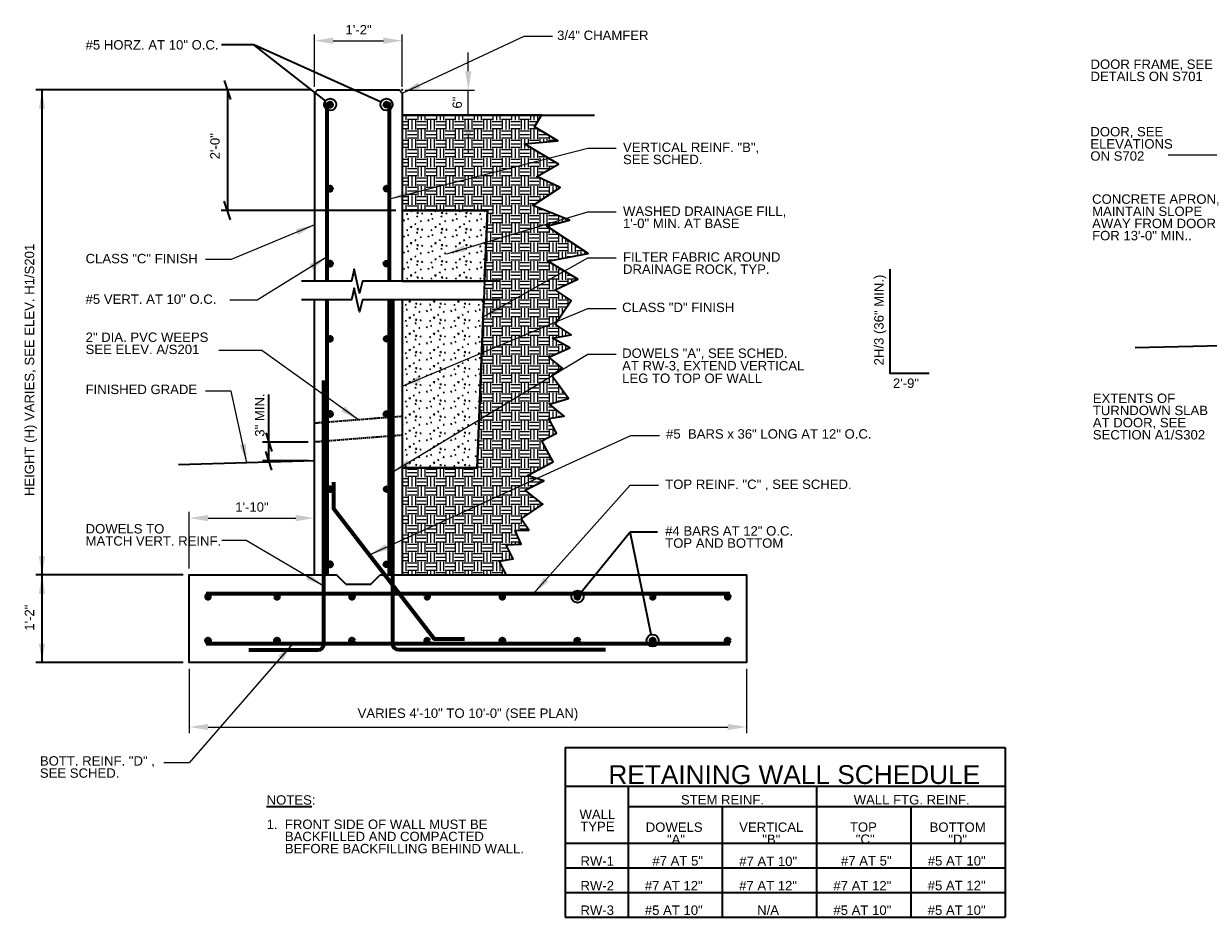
# Model space of a CAD drawing. Header units: inches. Extents: x -829 to 2226, y 10 to 4755.
# Tile 42 of 54: x 1389 to 1578, y 1004 to 1146. Entities that reach past the tile are written whole.
import ezdxf
from ezdxf.enums import TextEntityAlignment as Align

# ---------------------------------------------------------------- set-up
doc = ezdxf.new("R2010")
doc.units = ezdxf.units.IN
doc.header["$LTSCALE"] = 0.5
doc.header["$MEASUREMENT"] = 0
doc.linetypes.add('DGN Style 3', pattern=[0.621993, 0.444281, -0.177712])
for name, color, linetype, lineweight in [('G-ANN-TTLB', 7, 'Continuous', 0), ('G-ANNO-DIM', 7, 'Continuous', 0), ('G-ANNO-DIMS', 7, 'Continuous', 35), ('G-ANNO-PATT', 7, 'Continuous', 18), ('G-ANNO-TEXT', 7, 'Continuous', 35), ('S-FNDN-FTNG', 7, 'Continuous', 35), ('S-REIN-RBAR', 7, 'Continuous', 70)]:
    doc.layers.add(name, color=color, linetype=linetype, lineweight=lineweight)
doc.styles.add("1 2 1'-0", font='arial.ttf', dxfattribs={"height": 3})
doc.styles.add('AEC_3 4_1 0 Scale', font='arial.ttf', dxfattribs={"height": 1.5})
doc.dimstyles.new("3 4 1'-0", dxfattribs={"dimtxt": 1.5, "dimasz": 3, "dimexe": 1, "dimexo": 1, "dimgap": 1, "dimtad": 1, "dimdec": 4, "dimzin": 15, "dimdsep": 46, "dimlunit": 4, "dimtxsty": 'AEC_3 4_1 0 Scale', "dimcen": 0.09, "dimadec": 4, "dimazin": 3, "dimtfac": 1, "dimtdec": 4, "dimtofl": 0, "dimtmove": 0, "dimatfit": 3, "dimfxl": 1, "dimfrac": 2, "dimtolj": 1, "dimtzin": 15, "dimarcsym": 0})

# ---------------------------------------------------------------- blocks, each defined once
blk = doc.blocks.new('REINFDOT')
for radius in [0.00313, 0.00187, 0.000625]:
    blk.add_circle((0, 0), radius)
blk = doc.blocks.new('REINF. DOT')
at = {"layer": 'S-REIN-RBAR', "xscale": 100, "yscale": 100, "zscale": 100, "rotation": 90.00000000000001}
blk.add_blockref('REINFDOT', (36.53, 24.59), dxfattribs=at)
blk = doc.blocks.new('REINF. DOT_1')
at = {"layer": 'S-REIN-RBAR', "extrusion": (0, 0, -1), "xscale": 100, "yscale": -100, "zscale": 100, "rotation": 90}
blk.add_blockref('REINFDOT', (-36.53, 24.59), dxfattribs=at)
blk = doc.blocks.new('*D524')
at = {"layer": 'Defpoints', "color": 0, "transparency": 16777216}
for p in [(1449.25, 1143.63), (1435.25, 1135.26), (1449.25, 1135.26)]:
    blk.add_point(p, dxfattribs=at)
at = {"layer": 'G-ANNO-DIMS', "color": 0, "lineweight": -2, "transparency": 16777216}
for p, q in [((1435.25, 1136.26), (1435.25, 1144.63)), ((1449.25, 1136.26), (1449.25, 1144.63)), ((1438.25, 1143.63), (1446.25, 1143.63))]:
    blk.add_line(p, q, dxfattribs=at)
at = {"layer": 'G-ANNO-DIMS', "color": 0, "transparency": 16777216}
for points in [[(1438.25, 1144.13), (1438.25, 1143.13), (1435.25, 1143.63)], [(1446.25, 1144.13), (1446.25, 1143.13), (1449.25, 1143.63)]]:
    blk.add_solid(points, dxfattribs=at)
at = {"layer": 'G-ANNO-DIMS', "color": 0, "transparency": 16777216, "insert": (1442.28, 1145.38), "char_height": 1.5, "attachment_point": 5, "style": 'AEC_3 4_1 0 Scale'}
blk.add_mtext('\\A1;1\'-2"', dxfattribs=at)
blk = doc.blocks.new('*D517')
at = {"layer": 'Defpoints', "color": 0, "transparency": 16777216}
for p in [(1435.25, 1067.41), (1415.25, 1058.36), (1435.25, 1058.36)]:
    blk.add_point(p, dxfattribs=at)
at = {"layer": 'G-ANNO-DIMS', "color": 0, "lineweight": -2, "transparency": 16777216}
for p, q in [((1415.25, 1059.36), (1415.25, 1068.41)), ((1418.25, 1067.41), (1432.25, 1067.41)), ((1435.25, 1059.36), (1435.25, 1068.41))]:
    blk.add_line(p, q, dxfattribs=at)
at = {"layer": 'G-ANNO-DIMS', "color": 0, "transparency": 16777216}
for points in [[(1418.25, 1067.91), (1418.25, 1066.91), (1415.25, 1067.41)], [(1432.25, 1067.91), (1432.25, 1066.91), (1435.25, 1067.41)]]:
    blk.add_solid(points, dxfattribs=at)
at = {"layer": 'G-ANNO-DIMS', "color": 0, "transparency": 16777216, "insert": (1425.25, 1069.17), "char_height": 1.5, "attachment_point": 5, "style": 'AEC_3 4_1 0 Scale'}
blk.add_mtext('\\A1;1\'-10"', dxfattribs=at)
blk = doc.blocks.new('*D518')
at = {"layer": 'Defpoints', "color": 0, "transparency": 16777216}
for p in [(1415.25, 1044.36), (1504.25, 1044.36), (1504.25, 1034.05)]:
    blk.add_point(p, dxfattribs=at)
at = {"layer": 'G-ANNO-DIMS', "color": 0, "lineweight": -2, "transparency": 16777216}
for p, q in [((1415.25, 1043.36), (1415.25, 1033.05)), ((1504.25, 1043.36), (1504.25, 1033.05)), ((1418.25, 1034.05), (1501.25, 1034.05))]:
    blk.add_line(p, q, dxfattribs=at)
at = {"layer": 'G-ANNO-DIMS', "color": 0, "transparency": 16777216}
for points in [[(1418.25, 1034.55), (1418.25, 1033.55), (1415.25, 1034.05)], [(1501.25, 1034.55), (1501.25, 1033.55), (1504.25, 1034.05)]]:
    blk.add_solid(points, dxfattribs=at)
at = {"layer": 'G-ANNO-DIMS', "color": 0, "transparency": 16777216, "insert": (1459.75, 1036.03), "char_height": 1.5, "attachment_point": 5, "style": 'AEC_3 4_1 0 Scale'}
blk.add_mtext('\\A1;VARIES 4\'-10" TO 10\'-0" (SEE PLAN)', dxfattribs=at)
blk = doc.blocks.new('*D522')
at = {"layer": 'Defpoints', "color": 0, "transparency": 16777216}
for p in [(1448.75, 1135.76, -0.46), (1459.81, 1135.76), (1449.25, 1131.75)]:
    blk.add_point(p, dxfattribs=at)
at = {"layer": 'G-ANNO-DIMS', "color": 0, "lineweight": -2, "transparency": 16777216}
for p, q in [((1459.81, 1138.76), (1459.81, 1141.76)), ((1449.75, 1135.76), (1460.81, 1135.76)), ((1459.81, 1131.75), (1459.81, 1135.76)), ((1450.25, 1131.75), (1460.81, 1131.75)), ((1459.81, 1128.75), (1459.81, 1125.75))]:
    blk.add_line(p, q, dxfattribs=at)
at = {"layer": 'G-ANNO-DIMS', "color": 0, "transparency": 16777216}
for points in [[(1459.31, 1138.76), (1460.31, 1138.76), (1459.81, 1135.76)], [(1459.31, 1128.75), (1460.31, 1128.75), (1459.81, 1131.75)]]:
    blk.add_solid(points, dxfattribs=at)
at = {"layer": 'G-ANNO-DIMS', "color": 0, "transparency": 16777216, "insert": (1458.05, 1133.75), "char_height": 1.5, "attachment_point": 5, "rotation": 90, "style": 'AEC_3 4_1 0 Scale'}
blk.add_mtext('\\A1;6"', dxfattribs=at)

msp = doc.modelspace()

# ---------------------------------------------------------------- hatches: boundary and pattern name
at = {"layer": 'G-ANNO-PATT'}
h = msp.add_hatch(dxfattribs=at)
h.set_pattern_fill('EARTH', color=5, style=0, pattern_type=2)
h.set_pattern_definition([(90, (1490.406, 1120.4285), (-3.00002, -3.00002), [1.5, -1.50002]), (90, (1491.906, 1118.9285), (-3.00002, -3.00002), [1.5, -1.50002]), (90, (1489.8436, 1120.4285), (-3.00002, -3.00002), [1.5, -1.50002]), (90, (1491.3436, 1118.9285), (-3.00002, -3.00002), [1.5, -1.50002]), (90, (1489.281, 1120.4285), (-3.00002, -3.00002), [1.5, -1.50002]), (90, (1490.781, 1118.9285), (-3.00002, -3.00002), [1.5, -1.50002]), (0, (1490.5936, 1121.741), (-3.00002, -3.00002), [1.5, -1.50002]), (0, (1489.0936, 1120.241), (-3.00002, -3.00002), [1.5, -1.50002]), (0, (1490.5936, 1121.1785), (-3.00002, -3.00002), [1.5, -1.50002]), (0, (1489.0936, 1119.6785), (-3.00002, -3.00002), [1.5, -1.50002]), (0, (1490.5936, 1120.616), (-3.00002, -3.00002), [1.5, -1.50002]), (0, (1489.0936, 1119.116), (-3.00002, -3.00002), [1.5, -1.50002])])
h.paths.add_polyline_path([(1449.24583, 1131.74663), (1449.24583, 1116.51976), (1462.86409, 1116.51976), (1462.41993, 1105.23818), (1462.30182, 1102.23818), (1461.24583, 1075.41677), (1449.24583, 1075.41677), (1449.24583, 1058.35766), (1465.84518, 1058.35766), (1464.78264, 1060.54199), (1466.96844, 1060.90645), (1465.87554, 1063.13371), (1468.26373, 1063.2552), (1467.29226, 1065.40146), (1469.47807, 1065.48245), (1468.25108, 1067.31361), (1471.72854, 1069.64372), (1468.88861, 1071.84911), (1471.86373, 1073.33732), (1469.24279, 1074.18773), (1473.35129, 1076.38461), (1471.56643, 1079.72257), (1473.89308, 1080.96668), (1472.64898, 1083.29333), (1475.12219, 1083.68394), (1472.7846, 1085.59735), (1475.83056, 1086.51863), (1473.13878, 1090.13286), (1474.82104, 1091.38576), (1472.64293, 1093.10928), (1476.04307, 1094.59749), (1473.28045, 1096.15657), (1476.25557, 1096.65264), (1473.70547, 1098.35345), (1476.23804, 1102.15064), (1473.66608, 1103.86603), (1477.31812, 1105.56419), (1472.48355, 1108.4166), (1478.92964, 1109.65678), (1472.35958, 1113.99739), (1475.95452, 1114.98953), (1470.12824, 1117.34587), (1474.46696, 1120.19827), (1470.74806, 1121.93452), (1474.21903, 1123.9188), (1468.76464, 1127.14326), (1474.09507, 1127.63933), (1470.37617, 1129.87165), (1471.50165, 1131.74663)])
h = msp.add_hatch(dxfattribs=at)
h.set_pattern_fill('CONCRETE', color=5, style=0, pattern_type=2)
h.set_pattern_definition([(140.3968, (1473.5953, 1112.4775), (-3.891398, 2.575689), [0.1875, -20.01502]), (140.3968, (1473.43844, 1110.68435), (-3.891398, 2.575689), [0.1875, -20.01502]), (140.3968, (1471.71484, 1112.1306), (-3.891398, 2.575689), [0.1875, -20.01502]), (82.1795, (1473.43844, 1110.68435), (-2e-07, -2.575689), [0.15, -28.44857]), (82.1795, (1473.59532, 1112.4775), (-2e-07, -2.575689), [0.15, -28.44857]), (82.1795, (1471.71484, 1112.13062), (-2e-07, -2.575689), [0.15, -28.44857]), (190.2326, (1473.45155, 1110.83386), (-27.239783, -5.1513779), [0.15935, -43.33786]), (190.2326, (1473.60843, 1112.627), (-27.239783, -5.1513779), [0.15935, -43.33786]), (190.2326, (1471.72795, 1112.28013), (-27.239783, -5.1513779), [0.15935, -43.33786]), (136.6028, (1474.09057, 1111.14672), (-19.456988, 18.0298233), [0.28125, -37.20772]), (136.6028, (1471.24148, 1110.81527), (-19.456988, 18.0298233), [0.28125, -37.20772]), (186.8622, (1474.1251, 1111.36914), (-19.4569883, -2.5756888), [0.23903, -42.8752]), (186.8622, (1471.276, 1111.0377), (-19.4569883, -2.5756888), [0.23903, -42.8752]), (81.4086, (1474.09057, 1111.14672), (-2e-07, -2.575689), [0.225, -25.8242]), (81.4086, (1471.24148, 1110.81527), (-2e-07, -2.575689), [0.225, -25.8242]), (110.6918, (1474.7136, 1111.6434), (-6e-07, -2.57569), [0.1875, -10.82566]), (110.6918, (1472.9007, 1112.2517), (-6e-07, -2.57569), [0.1875, -10.82566]), (110.692, (1471.8942, 1110.7594), (-6e-07, -2.57569), [0.1875, -10.82566]), (110.692, (1471.0878, 1112.85995), (-6e-07, -2.57569), [0.1875, -10.82566]), (56.1196, (1474.7136, 1111.64338), (-11.6741934, -18.029823), [0.15, -27.77231]), (56.1196, (1471.89417, 1110.7594), (-11.6741934, -18.029823), [0.15, -27.77231]), (56.1196, (1472.9007, 1112.25167), (-11.6741934, -18.029823), [0.15, -27.77231]), (56.1196, (1471.08784, 1112.85995), (-11.6741934, -18.029823), [0.15, -27.77231]), (161.688, (1471.9781, 1110.8838), (-3.8914, 2.57569), [0.15935, -8.03858]), (161.688, (1474.7975, 1111.7678), (-3.8914, 2.57569), [0.15935, -8.03858]), (161.688, (1472.9846, 1112.3761), (-3.8914, 2.57569), [0.15935, -8.03858]), (161.688, (1471.1718, 1112.9844), (-3.8914, 2.57569), [0.15935, -8.03858])])
h.paths.add_polyline_path([(1449.24583, 1105.23818), (1462.41993, 1105.23818), (1462.86409, 1116.51976), (1449.24583, 1116.51976)])
h = msp.add_hatch(dxfattribs=at)
h.set_pattern_fill('CONCRETE', color=5, style=0, pattern_type=2)
h.set_pattern_definition([(140.3968, (1473.3633, 1095.4213), (-3.891398, 2.575689), [0.1875, -20.01502]), (140.3968, (1473.2064, 1093.62813), (-3.891398, 2.575689), [0.1875, -20.01502]), (140.3968, (1471.4828, 1095.0744), (-3.891398, 2.575689), [0.1875, -20.01502]), (82.1795, (1473.2064, 1093.62813), (-2e-07, -2.5756888), [0.15, -28.44857]), (82.1795, (1473.3633, 1095.42128), (-2e-07, -2.5756888), [0.15, -28.44857]), (82.1795, (1471.4828, 1095.0744), (-2e-07, -2.5756888), [0.15, -28.44857]), (190.2326, (1473.21952, 1093.77764), (-27.2397831, -5.1513779), [0.15935, -43.33786]), (190.2326, (1473.3764, 1095.57079), (-27.2397831, -5.1513779), [0.15935, -43.33786]), (190.2326, (1471.49592, 1095.2239), (-27.2397831, -5.1513779), [0.15935, -43.33786]), (136.6028, (1473.85854, 1094.0905), (-19.456988, 18.0298233), [0.28125, -37.20772]), (136.6028, (1471.00945, 1093.75905), (-19.456988, 18.0298233), [0.28125, -37.20772]), (186.8622, (1473.89307, 1094.31292), (-19.4569883, -2.5756888), [0.23903, -42.8752]), (186.8622, (1471.04397, 1093.98148), (-19.4569883, -2.5756888), [0.23903, -42.8752]), (81.4086, (1473.85854, 1094.0905), (-2e-07, -2.575689), [0.225, -25.82419]), (81.4086, (1471.00945, 1093.75905), (-2e-07, -2.575689), [0.225, -25.8242]), (110.6918, (1474.4816, 1094.5872), (-6e-07, -2.575689), [0.1875, -10.82566]), (110.6918, (1472.6687, 1095.1954), (-6e-07, -2.57569), [0.1875, -10.82566]), (110.6918, (1471.66215, 1093.7032), (-6e-07, -2.57569), [0.1875, -10.82566]), (110.6918, (1470.8558, 1095.8037), (-6e-07, -2.57569), [0.1875, -10.82566]), (56.1196, (1474.48157, 1094.58716), (-11.6741934, -18.029823), [0.15, -27.77231]), (56.1196, (1471.66215, 1093.70318), (-11.6741934, -18.029823), [0.15, -27.77231]), (56.1196, (1472.6687, 1095.19544), (-11.6741934, -18.029823), [0.15, -27.77231]), (56.1196, (1470.8558, 1095.80373), (-11.6741934, -18.029823), [0.15, -27.77231]), (161.688, (1471.746, 1093.8276), (-3.891397, 2.57569), [0.15935, -8.03858]), (161.688, (1474.5655, 1094.7116), (-3.891397, 2.57569), [0.15935, -8.03858]), (161.688, (1472.7526, 1095.3199), (-3.891397, 2.57569), [0.15935, -8.03858]), (161.688, (1470.9397, 1095.9282), (-3.891397, 2.57569), [0.15935, -8.03858])])
h.paths.add_polyline_path([(1449.24583, 1075.41677), (1461.24583, 1075.41677), (1462.30182, 1102.23818), (1449.24583, 1102.23818), (1449.24583, 1083.64163), (1449.24583, 1080.64163)])

# ---------------------------------------------------------------- linework, layer by layer
at = {"layer": 'G-ANNO-DIMS'}
for p, q in [((1420.84391, 1137.26295), (1421.84391, 1134.26295)), ((1434.74583, 1135.76295, 3.5197), (1390.72494, 1135.76295, 3.5197)), ((1391.72494, 1058.35766, 3.5197), (1391.72494, 1135.76295, 3.5197)), ((1434.74583, 1135.76295), (1420.34391, 1135.76295)), ((1421.34391, 1135.76295), (1421.34391, 1116.51976)), ((1448.24583, 1116.51976), (1420.34391, 1116.51976)), ((1421.84391, 1115.01976), (1420.84391, 1118.01976)), ((1427.94832, 1076.54536), (1427.94832, 1087.13497)), ((1427.44832, 1081.044), (1428.44832, 1078.044)), ((1434.24583, 1079.544), (1426.94832, 1079.544)), ((1434.33611, 1076.54536), (1426.94832, 1076.54536)), ((1428.44832, 1075.04536), (1427.44832, 1078.04536)), ((1414.24583, 1058.35766, 3.5197), (1390.72494, 1058.35766, 3.5197)), ((1391.72494, 1044.35766, 3.5197), (1391.72494, 1058.35766, 3.5197)), ((1414.24583, 1044.35766, 3.5197), (1390.72494, 1044.35766, 3.5197))]:
    msp.add_line(p, q, dxfattribs=at)
at = {"layer": 'G-ANNO-DIMS', "extrusion": (0, 0, -1)}
for points in [[(-1391.22494, 1132.76295, -3.5197), (-1391.72494, 1135.76295, -3.5197), (-1392.22494, 1132.76295, -3.5197)], [(-1391.22494, 1055.35766, -3.5197), (-1391.72494, 1058.35766, -3.5197), (-1392.22494, 1055.35766, -3.5197)]]:
    msp.add_solid(points, dxfattribs=at)
at = {"layer": 'G-ANNO-DIMS'}
for points in [[(1392.22494, 1061.35766, 3.5197), (1391.72494, 1058.35766, 3.5197), (1391.22494, 1061.35766, 3.5197)], [(1392.22494, 1047.35766, 3.5197), (1391.72494, 1044.35766, 3.5197), (1391.22494, 1047.35766, 3.5197)]]:
    msp.add_solid(points, dxfattribs=at)
at = {"layer": 'G-ANNO-TEXT'}
for p, q in [((1445.86805, 1133.82992), (1425.56836, 1142.97868)), ((1449.24583, 1131.74663), (1479.98333, 1131.74663)), ((1462.86409, 1116.51976), (1449.24583, 1116.51976)), ((1597.58013, 1095.28096, -0.87992), (1566.28899, 1094.5874, -0.87992)), ((1435.33611, 1076.54536), (1413.52546, 1075.88874)), ((1477.8518, 1055.60587), (1485.65137, 1065.23629)), ((1489.0267, 1048.7952), (1485.65137, 1065.23629)), ((1485.65137, 1065.23629), (1490.00394, 1065.23629)), ((1475.25853, 1030.78475, 1.75984), (1475.25837, 1003.66711, 1.75984)), ((1475.25853, 1030.78474, 1.75984), (1545.5524, 1030.78474, 1.75984)), ((1545.5524, 1030.78474, 1.75984), (1545.55222, 1003.66711, 1.75984)), ((1475.25849, 1024.60828, 1.75984), (1545.55239, 1024.60828, 1.75984)), ((1485.31717, 1024.60828, 1.75984), (1485.31705, 1003.66711, 1.75984)), ((1515.43446, 1024.60828, 1.75984), (1515.43446, 1003.66711, 1.75984)), ((1485.31715, 1021.37326, 1.75984), (1545.55236, 1021.37298, 1.75984)), ((1500.3759, 1021.37319, 1.75984), (1500.37577, 1003.66711, 1.75984)), ((1530.49354, 1021.37305, 1.75984), (1530.49341, 1003.66711, 1.75984)), ((1475.25843, 1015.49063, 1.75984), (1545.5523, 1015.49063, 1.75984)), ((1475.25841, 1011.54946, 1.75984), (1545.55228, 1011.54946, 1.75984)), ((1475.25839, 1007.60828, 1.75984), (1545.55225, 1007.60828, 1.75984)), ((1475.25837, 1003.66711, 1.75984), (1545.55223, 1003.66711, 1.75984))]:
    msp.add_line(p, q, dxfattribs=at)
at = {"layer": 'G-ANNO-TEXT', "linetype": 'DGN Style 3'}
for p, q in [((1449.24583, 1083.64163), (1435.24583, 1082.544)), ((1449.24583, 1080.64163), (1435.24583, 1079.544))]:
    msp.add_line(p, q, dxfattribs=at)
at = {"layer": 'G-ANNO-TEXT', "flags": 128}
for points in [[(1436.98804, 1134.02825), (1425.56836, 1142.97868), (1420.41087, 1142.97868)], [(1465.84518, 1058.35766), (1464.78264, 1060.54199), (1466.96844, 1060.90645), (1465.87554, 1063.13371), (1468.26373, 1063.2552), (1467.29226, 1065.40146), (1469.47807, 1065.48245), (1468.25108, 1067.31361), (1471.72854, 1069.64372), (1468.88861, 1071.84911), (1471.86373, 1073.33732), (1469.24279, 1074.18773), (1473.35129, 1076.38461), (1471.56643, 1079.72257), (1473.89308, 1080.96668), (1472.64898, 1083.29333), (1475.12219, 1083.68394), (1472.7846, 1085.59735), (1475.83056, 1086.51863), (1473.13878, 1090.13286), (1474.82104, 1091.38576), (1472.64293, 1093.10928), (1476.04307, 1094.59749), (1473.28045, 1096.15657), (1476.25557, 1096.65264), (1473.70547, 1098.35345), (1476.23804, 1102.15064), (1473.66608, 1103.86603), (1477.31812, 1105.56419), (1472.48355, 1108.4166), (1478.92964, 1109.65678), (1472.35958, 1113.99739), (1475.95452, 1114.98953), (1470.12824, 1117.34587), (1474.46696, 1120.19827), (1470.74806, 1121.93452), (1474.21903, 1123.9188), (1468.76464, 1127.14326), (1474.09507, 1127.63933), (1470.37617, 1129.87165), (1471.50165, 1131.74663)], [(1462.41993, 1105.23818), (1462.86409, 1116.51976)], [(1464.75553, 1105.23818), (1445.31591, 1105.23818), (1442.88864, 1105.23818), (1442.45712, 1103.33952), (1441.59409, 1107.13684), (1441.16258, 1105.23818), (1433.14234, 1105.23818)], [(1527.10537, 1107.17687), (1527.10537, 1090.57382), (1533.40617, 1090.57382)], [(1464.90732, 1102.23818), (1445.31591, 1102.23818), (1442.88864, 1102.23818), (1442.45712, 1100.33952), (1441.59409, 1104.13684), (1441.16258, 1102.23818), (1433.14234, 1102.23818)], [(1449.24583, 1075.41677), (1461.24583, 1075.41677), (1462.30182, 1102.23818)]]:
    msp.add_lwpolyline(points, dxfattribs=at)
for points, elevation in [([(1449.24583, 1131.74663), (1449.24583, 1116.51976), (1462.86409, 1116.51976), (1462.41993, 1105.23818), (1462.30182, 1102.23818), (1461.24583, 1075.41677), (1449.24583, 1075.41677), (1449.24583, 1058.35766), (1465.84518, 1058.35766), (1464.78264, 1060.54199), (1466.96844, 1060.90645), (1465.87554, 1063.13371), (1468.26373, 1063.2552), (1467.29226, 1065.40146), (1469.47807, 1065.48245), (1468.25108, 1067.31361), (1471.72854, 1069.64372), (1468.88861, 1071.84911), (1471.86373, 1073.33732), (1469.24279, 1074.18773), (1473.35129, 1076.38461), (1471.56643, 1079.72257), (1473.89308, 1080.96668), (1472.64898, 1083.29333), (1475.12219, 1083.68394), (1472.7846, 1085.59735), (1475.83056, 1086.51863), (1473.13878, 1090.13286), (1474.82104, 1091.38576), (1472.64293, 1093.10928), (1476.04307, 1094.59749), (1473.28045, 1096.15657), (1476.25557, 1096.65264), (1473.70547, 1098.35345), (1476.23804, 1102.15064), (1473.66608, 1103.86603), (1477.31812, 1105.56419), (1472.48355, 1108.4166), (1478.92964, 1109.65678), (1472.35958, 1113.99739), (1475.95452, 1114.98953), (1470.12824, 1117.34587), (1474.46696, 1120.19827), (1470.74806, 1121.93452), (1474.21903, 1123.9188), (1468.76464, 1127.14326), (1474.09507, 1127.63933), (1470.37617, 1129.87165), (1471.50165, 1131.74663), (1449.24583, 1131.74663)], 0.45688), ([(1449.24583, 1075.41677), (1461.24583, 1075.41677), (1462.30182, 1102.23818), (1449.24583, 1102.23818), (1449.24583, 1083.64163), (1449.24583, 1080.64163), (1449.24583, 1075.41677)], 1.62448)]:
    msp.add_lwpolyline(points, close=True, dxfattribs=dict(at, elevation=elevation))
at = {"layer": 'G-ANNO-TEXT'}
for centre in [(1437.74583, 1133.43431), (1446.74583, 1133.43431), (1477.24583, 1054.85766), (1489.24583, 1047.85766)]:
    msp.add_circle(centre, 0.96281, dxfattribs=at)
msp.add_3dface([(1449.24583, 1105.23818), (1462.41993, 1105.23818), (1462.86409, 1116.51976), (1449.24583, 1116.51976)], dxfattribs=at)
at = {"layer": 'S-FNDN-FTNG'}
for p, q in [((1435.74583, 1135.76295), (1435.24583, 1135.26295)), ((1435.24583, 1135.26295), (1435.24583, 1105.23818)), ((1435.74583, 1135.76295), (1448.74583, 1135.76295)), ((1449.24583, 1135.26295), (1448.74583, 1135.76295)), ((1449.24583, 1135.26295), (1449.24583, 1105.23818)), ((1435.24583, 1058.35766, 3.5197), (1435.24583, 1102.23818, 3.5197)), ((1440.24583, 1056.86802, 3.5197), (1438.75619, 1058.35766, 3.5197)), ((1444.24583, 1056.86802, 3.5197), (1445.73548, 1058.35766, 3.5197)), ((1440.24583, 1056.86802, 3.5197), (1444.24583, 1056.86802, 3.5197))]:
    msp.add_line(p, q, dxfattribs=at)
at = {"layer": 'S-FNDN-FTNG', "elevation": 3.5197, "flags": 128}
for points in [[(1449.24583, 1102.23818), (1449.24583, 1058.35766)], [(1445.73548, 1058.35766), (1504.24583, 1058.35766), (1504.24583, 1044.35766), (1415.24583, 1044.35766), (1415.24583, 1058.35766), (1438.75619, 1058.35766)]]:
    msp.add_lwpolyline(points, dxfattribs=at)
at = {"layer": 'S-FNDN-FTNG'}
msp.add_point((1449.24583, 1135.76295, 3.5197), dxfattribs=at)
at = {"layer": 'S-REIN-RBAR'}
for p, q in [((1437.24583, 1105.23818, 3.5197), (1437.24583, 1133.76295, 3.5197)), ((1447.24583, 1105.23818, 3.5197), (1447.24583, 1133.76295, 3.5197)), ((1437.24583, 1058.35766, 3.5197), (1437.24583, 1102.23818, 3.5197)), ((1447.24583, 1058.35766, 3.5197), (1447.24583, 1102.23818, 3.5197)), ((1447.74583, 1047.35766, 3.5197), (1447.74583, 1102.23818, 3.5197)), ((1436.74583, 1047.35766, 3.5197), (1436.74583, 1089.35766, 3.5197)), ((1417.94511, 1055.35766, 3.5197), (1501.5614, 1055.35766, 3.5197)), ((1417.94511, 1047.35766, 3.5197), (1501.5614, 1047.35766, 3.5197)), ((1424.74583, 1046.35766, 3.5197), (1435.74583, 1046.35766, 3.5197)), ((1481.74583, 1046.35766, 3.5197), (1448.74583, 1046.35766, 3.5197))]:
    msp.add_line(p, q, dxfattribs=at)
at = {"layer": 'S-REIN-RBAR', "flags": 128}
msp.add_lwpolyline([(1438.29422, 1073.15124), (1438.29422, 1068.94936), (1454.34963, 1048.15037), (1459.20368, 1048.15037)], dxfattribs=at)
at = {"layer": 'S-REIN-RBAR'}
msp.add_arc((1435.74583, 1047.35766, 3.5197), 1, 270, 0, dxfattribs=at)
at = {"layer": 'S-REIN-RBAR', "extrusion": (0, 0, -1)}
msp.add_arc((-1448.74583, 1047.35766, -3.5197), 1, 270, 0, dxfattribs=at)

# ---------------------------------------------------------------- block references
at = {"layer": 'S-REIN-RBAR', "extrusion": (0, 0, -1), "rotation": 180}
for p in [(-1401.21243, 1158.02374, -3.5197), (-1401.21243, 1144.61845, -3.5197), (-1401.21243, 1132.61845, -3.5197), (-1401.21243, 1120.61845, -3.5197), (-1401.21243, 1108.61845, -3.5197), (-1401.21243, 1096.61845, -3.5197), (-1401.21243, 1084.61845, -3.5197), (-1381.71243, 1079.44709, -3.5197), (-1392.71243, 1079.44709, -3.5197), (-1404.71243, 1079.44709, -3.5197), (-1416.71243, 1079.44709, -3.5197), (-1428.71243, 1079.44709, -3.5197), (-1440.71243, 1079.44709, -3.5197), (-1452.71243, 1079.44709, -3.5197), (-1464.71243, 1079.44709, -3.5197)]:
    msp.add_blockref('REINF. DOT_1', p, dxfattribs=at)
at = {"layer": 'S-REIN-RBAR', "rotation": 180}
for p in [(1483.27924, 1158.02374, 3.5197), (1483.27924, 1144.61845, 3.5197), (1483.27924, 1132.61845, 3.5197), (1483.27924, 1120.61845, 3.5197), (1483.27924, 1108.61845, 3.5197), (1483.27924, 1096.61845, 3.5197), (1483.27924, 1084.61845, 3.5197)]:
    msp.add_blockref('REINF. DOT', p, dxfattribs=at)
at = {"layer": 'S-REIN-RBAR'}
for p in [(1381.71243, 1023.26823, 3.5197), (1392.71243, 1023.26823, 3.5197), (1404.71243, 1023.26823, 3.5197), (1416.71243, 1023.26823, 3.5197), (1428.71243, 1023.26823, 3.5197), (1440.71243, 1023.26823, 3.5197), (1452.71243, 1023.26823, 3.5197), (1464.71243, 1023.26823, 3.5197)]:
    msp.add_blockref('REINF. DOT', p, dxfattribs=at)

# ---------------------------------------------------------------- texts
at = {"layer": 'G-ANN-TTLB', "color": 7, "lineweight": 13, "insert": (1482.18088, 1024.9138, -1.75982), "char_height": 3, "attachment_point": 7, "line_spacing_factor": 0.72, "style": "1 2 1'-0"}
msp.add_mtext('RETAINING WALL SCHEDULE', dxfattribs=at)
at = {"layer": 'G-ANNO-DIM', "color": 7, "linetype": 'Continuous', "style": 'AEC_3 4_1 0 Scale'}
for s, p in [('2\'-0"', (1419.34391, 1126.78481)), ('HEIGHT (H) VARIES, SEE ELEV. H1/S201', (1389.72494, 1091.06031, 3.5197)), ('3" MIN.', (1426.50442, 1083.85881)), ('1\'-2"', (1389.72494, 1051.50726, 3.5197))]:
    msp.add_text(s, height=1.5, rotation=90, dxfattribs=at).set_placement(p, align=Align.MIDDLE_CENTER)
at = {"layer": 'G-ANNO-TEXT', "color": 7, "char_height": 1.5, "attachment_point": 1, "style": 'AEC_3 4_1 0 Scale'}
for s, insert, line_spacing_factor in [('3/4" CHAMFER', (1473.99014, 1145.24731), 0.6), ('#5 HORZ. AT 10" O.C.', (1398.68916, 1143.72092), 0.6), ('DOOR FRAME, SEE \\PDETAILS ON S701', (1559.17554, 1140.62888, -7.03937), 0.776524), ('DOOR, SEE \\PELEVATIONS \\PON S702', (1559.15605, 1129.85552, -7.03937), 0.776524), ('VERTICAL REINF. "B",\\PSEE SCHED.', (1484.51763, 1127.36613), 0.776524), ('CONCRETE APRON, \\PMAINTAIN SLOPE \\PAWAY FROM DOOR \\PFOR 13\'-0" MIN..', (1559.43257, 1119.08941, -5.27951), 0.776524), ('WASHED DRAINAGE FILL,\\P1\'-0" MIN. AT BASE', (1484.51763, 1117.16125), 0.776524), ('CLASS "C" FINISH', (1398.68916, 1109.59674), 0.6), ('FILTER FABRIC AROUND\\PDRAINAGE ROCK, TYP.', (1484.51763, 1109.84421), 0.776524), ('#5 VERT. AT 10" O.C.', (1398.68916, 1103.11384), 0.6), ('CLASS "D" FINISH', (1484.3759, 1101.80451), 0.6), ('2" DIA. PVC WEEPS\\PSEE ELEV. A/S201', (1398.68916, 1097.03977), 0.776524), ('DOWELS "A", SEE SCHED.\\PAT RW-3, EXTEND VERTICAL\\PLEG TO TOP OF WALL', (1484.3759, 1094.48747), 0.8), ('2\'-9"', (1527.62474, 1089.69458), 0.6), ('FINISHED GRADE', (1398.68916, 1088.7074), 0.6), ('EXTENTS OF\\PTURNDOWN SLAB\\PAT DOOR, SEE \\PSECTION A1/S302', (1559.5495, 1087.28674, -5.27951), 0.776524), ('#5  BARS x 36" LONG AT 12" O.C.', (1491.39233, 1081.59851), 0.6), ('TOP REINF. "C" , SEE SCHED.', (1491.25316, 1073.55492), 0.6), ('#4 BARS AT 12" O.C.\\PTOP AND BOTTOM', (1491.25316, 1066.11159), 0.776524), ('BOTT. REINF. "D" ,\\PSEE SCHED.', (1391.38962, 1029.38692), 0.776524), ('{\\LNOTES}:\\P\\P1.  FRONT SIDE OF WALL MUST BE \\P     BACKFILLED AND COMPACTED \\P     BEFORE BACKFILLING BEHIND WALL.', (1427.59954, 1023.15314), 0.776524)]:
    msp.add_mtext(s, dxfattribs=dict(at, insert=insert, line_spacing_factor=line_spacing_factor))
at = {"layer": 'G-ANNO-TEXT', "color": 7, "insert": (1524.63755, 1091.7938), "char_height": 1.5, "attachment_point": 1, "rotation": 90, "line_spacing_factor": 0.6, "style": 'AEC_3 4_1 0 Scale'}
msp.add_mtext('2H/3 (36" MIN.)', dxfattribs=at)
at = {"layer": 'G-ANNO-TEXT', "color": 7, "insert": (1398.68916, 1066.45061), "char_height": 1.5, "width": 23.010123, "attachment_point": 1, "line_spacing_factor": 0.776524, "style": 'AEC_3 4_1 0 Scale'}
msp.add_mtext('DOWELS TO\\PMATCH VERT. REINF.', dxfattribs=at)
at = {"layer": 'G-ANNO-TEXT', "char_height": 1.5, "attachment_point": 8, "style": 'AEC_3 4_1 0 Scale'}
for s, insert, line_spacing_factor in [('\\fArial|b0|i0|c00|p39;STEM REINF.', (1500.40126, 1021.66354, 1.75984), 0.6), ('\\fArial|b0|i0|c00|p39;WALL FTG. REINF.', (1530.61654, 1021.66354, 1.75984), 0.6), ('\\fArial|b0|i0|c00|p39;WALL\\PTYPE', (1480.42459, 1017.41665, 1.75984), 0.776524), ('\\fArial|b0|i0|c00|p39;DOWELS\\P "A"', (1492.68537, 1015.3649, 1.75984), 0.776524), ('\\fArial|b0|i0|c00|p39;VERTICAL \\P"B"', (1508.19127, 1015.3649, 1.75984), 0.776524), ('\\fArial|b0|i0|c00|p39;TOP\\P "C"', (1522.90288, 1015.36483, 1.75984), 0.776524), ('\\fArial|b0|i0|c00|p39;BOTTOM\\P"D"', (1537.96196, 1015.36476, 1.75984), 0.776524), ('\\fArial|b0|i0|c00|p39;RW-1', (1480.39958, 1011.91418, 1.75984), 0.6), ('{\\fArial|b0|i0|c0|p39;#7 AT 5"}', (1493.25255, 1011.91418, 1.75984), 0.84), ('{\\fArial|b0|i0|c0|p39;#7 AT 10"}', (1507.70235, 1011.83673, 1.75984), 0.6), ('{\\fArial|b0|i0|c0|p39;#7 AT 5"}', (1523.3699, 1011.91418, 1.75984), 0.84), ('{\\fArial|b0|i0|c0|p39;#5 AT 10"}', (1537.81508, 1011.91418, 1.75984), 0.6), ('\\fArial|b0|i0|c00|p39;RW-2', (1480.39956, 1007.973, 1.75984), 0.6), ('{\\fArial|b0|i0|c0|p39;#7 AT 12"}', (1492.62801, 1007.973, 1.75984), 0.6), ('{\\fArial|b0|i0|c0|p39;#7 AT 12"}', (1507.68675, 1007.973, 1.75984), 0.6), ('{\\fArial|b0|i0|c0|p39;#7 AT 12"}', (1522.74536, 1007.973, 1.75984), 0.6), ('{\\fArial|b0|i0|c0|p39;#5 AT 12"}', (1537.80439, 1007.973, 1.75984), 0.6), ('\\fArial|b0|i0|c00|p39;RW-3', (1480.39954, 1004.03183, 1.75984), 0.6), ('{\\fArial|b0|i0|c0|p39;#5 AT 10"}', (1492.62799, 1004.03183, 1.75984), 0.6), ('{\\fArial|b0|i0|c0|p39;N/A}', (1507.68673, 1004.03183, 1.75984), 0.6), ('{\\fArial|b0|i0|c0|p39;#5 AT 10"}', (1522.74534, 1004.03183, 1.75984), 0.6), ('{\\fArial|b0|i0|c0|p39;#5 AT 10"}', (1537.80437, 1004.03183, 1.75984), 0.6)]:
    msp.add_mtext(s, dxfattribs=dict(at, insert=insert, line_spacing_factor=line_spacing_factor))

# ---------------------------------------------------------------- dimensions: what is measured, and where the dimension line sits
at = {"layer": 'G-ANNO-DIMS'}
dim = msp.add_linear_dim(base=(1449.24583, 1143.63069), p1=(1435.24583, 1135.26295), p2=(1449.24583, 1135.26295), dimstyle="3 4 1'-0", dxfattribs=at)
dim.commit()
dim.dimension.update_dxf_attribs({"geometry": '*D524', "text_midpoint": (1442.27537, 1143.63069), "dimtype": 160})
dim = msp.add_linear_dim(base=(1459.81303, 1135.76295, 0.45688), p1=(1449.24583, 1131.74663, 0.45688), p2=(1448.74583, 1135.76295), angle=90, text='6"', dimstyle="3 4 1'-0", override={"dimtofl": 1}, dxfattribs=at)
dim.commit()
dim.dimension.update_dxf_attribs({"geometry": '*D522', "text_midpoint": (1459.81303, 1133.75479, 0.45688), "dimtype": 160})
for base, p1, p2, text, picture, middle in [((1435.24583, 1067.40539, 3.5197), (1415.24583, 1058.35766, 3.5197), (1435.24583, 1058.35766, 3.5197), '1\'-10"', '*D517', (1425.24583, 1069.17125, 3.5197)), ((1504.24583, 1034.04653, 3.5197), (1415.24583, 1044.35766, 3.5197), (1504.24583, 1044.35766, 3.5197), 'VARIES 4\'-10" TO 10\'-0" (SEE PLAN)', '*D518', (1459.74583, 1036.03033, 3.5197))]:
    dim = msp.add_linear_dim(base=base, p1=p1, p2=p2, text=text, dimstyle="3 4 1'-0", dxfattribs=at)
    dim.commit()
    dim.dimension.update_dxf_attribs({"geometry": picture, "text_midpoint": middle})

# ---------------------------------------------------------------- leaders
at = {"layer": 'G-ANNO-TEXT'}
for points in [[(1449.24583, 1135.26295), (1468.73121, 1144.36344), (1473.26404, 1144.36344)], [(1447.24583, 1118.37082), (1478.91583, 1126.49083), (1483.44867, 1126.49083)], [(1594.83013, 1117.11261, -10.55907), (1579.79579, 1125.36108, -10.55907), (1571.59608, 1125.36108, -10.55907)], [(1456.36817, 1109.62812), (1478.91583, 1116.28595), (1483.44867, 1116.28595)], [(1435.24583, 1114.25057), (1421.93607, 1108.67854), (1417.86093, 1108.67854)], [(1437.24583, 1109.09868), (1426.08593, 1102.19565), (1421.69732, 1102.19565)], [(1462.19594, 1099.549), (1478.91583, 1108.96891), (1483.44867, 1108.96891)], [(1449.24583, 1088.45789), (1478.91583, 1100.89223), (1483.44867, 1100.89223)], [(1442.24583, 1083.09281), (1426.82704, 1094.15205), (1419.94581, 1094.15205)], [(1447.74583, 1074.79792), (1478.91583, 1093.57519), (1483.44867, 1093.57519)], [(1424.43078, 1076.21705), (1421.93607, 1087.66915), (1417.86093, 1087.66915)], [(1444.0093, 1061.54575), (1485.79053, 1080.60316), (1490.32337, 1080.60316)], [(1470.24082, 1055.35766), (1485.65137, 1072.67962), (1490.1842, 1072.67962)], [(1436.74583, 1056.56074), (1424.32832, 1063.82969), (1420.46831, 1063.82969)], [(1431.78557, 1047.35766), (1415.25216, 1028.3381), (1411.17702, 1028.3381)]]:
    msp.add_leader(points, dimstyle="3 4 1'-0", override={"dimgap": 2}, dxfattribs=at)

doc.saveas('drawing.dxf')
